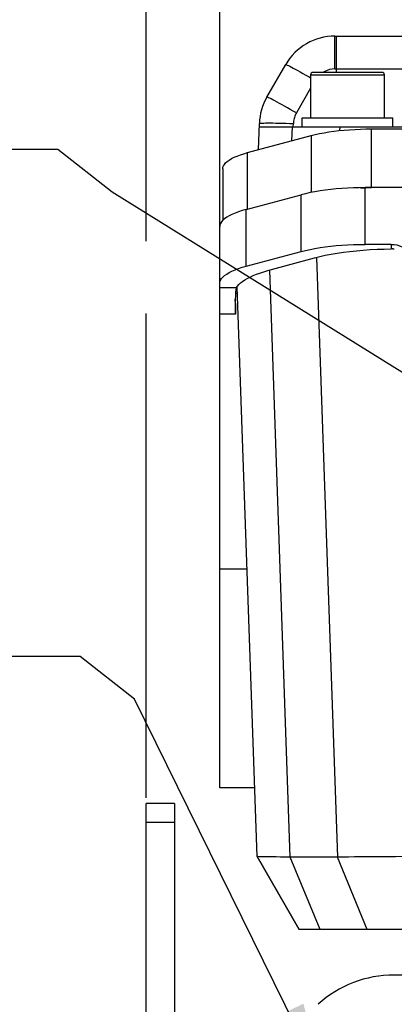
# Model space of a CAD drawing. Header units: millimetres. Extents: x 0 to 868, y 0 to 297.
# Tile 43 of 52: x 289 to 302, y 198 to 233. Entities that reach past the tile are written whole.
import ezdxf
from ezdxf.enums import TextEntityAlignment as Align

# ---------------------------------------------------------------- set-up
doc = ezdxf.new("R2010")
doc.units = ezdxf.units.MM
doc.header["$LTSCALE"] = 23.1
doc.linetypes.add('CENTER', pattern=[0.6, 0.375, -0.075, 0.075, -0.075])
doc.layers.get('0').update_dxf_attribs({"linetype": 'CONTINUOUS'})
for name, color, linetype in [('AXIS', 7, 'CONTINUOUS'), ('COMPONENTS', 7, 'CONTINUOUS'), ('DETAIL', 7, 'CONTINUOUS'), ('DIMENSION', 7, 'CONTINUOUS')]:
    doc.layers.add(name, color=color, linetype=linetype)
doc.styles.get("Standard").update_dxf_attribs({"font": 'arial.ttf'})
doc.styles.add('TEXTSTYLE_4', font='gdt')
doc.dimstyles.new('DIMSTYLE_11', dxfattribs={"dimtxt": 3, "dimasz": 3, "dimexe": 0.18, "dimexo": 0.0625, "dimgap": 0.09, "dimtad": 1, "dimdec": 3, "dimlfac": 5, "dimdsep": 46, "dimtxsty": 'Standard', "dimblk": '_FILLED', "dimblk1": '_FILLED', "dimblk2": '_FILLED', "dimcen": 0.09, "dimadec": 0, "dimazin": 0, "dimtp": 0.5, "dimtm": 0.5, "dimtfac": 1, "dimtdec": 3, "dimtofl": 0, "dimtmove": 0, "dimatfit": 3, "dimldrblk": '_FILLED', "dimfxl": 1, "dimtolj": 1, "dimarcsym": 0})
doc.dimstyles.new('DIMSTYLE_13', dxfattribs={"dimtxt": 3, "dimasz": 3, "dimexe": 0.18, "dimexo": 0.0625, "dimgap": 0.09, "dimtad": 1, "dimdec": 1, "dimlfac": 5, "dimdsep": 46, "dimtxsty": 'Standard', "dimblk": '_FILLED', "dimblk1": '_FILLED', "dimblk2": '_FILLED', "dimcen": 0.09, "dimadec": 0, "dimazin": 0, "dimtp": 0.5, "dimtm": 0.5, "dimtfac": 1, "dimtdec": 1, "dimtofl": 0, "dimtmove": 0, "dimatfit": 3, "dimldrblk": '_FILLED', "dimfxl": 1, "dimtolj": 1, "dimarcsym": 0})
doc.dimstyles.new('DIMSTYLE_2', dxfattribs={"dimtxt": 3, "dimasz": 3, "dimexe": 0.18, "dimexo": 0.0625, "dimgap": 0.09, "dimtad": 1, "dimtih": 1, "dimtoh": 1, "dimlfac": 5, "dimdsep": 46, "dimtxsty": 'Standard', "dimblk": '_FILLED', "dimblk1": '_FILLED', "dimblk2": '_FILLED', "dimcen": 0.09, "dimadec": 0, "dimazin": 0, "dimtol": 1, "dimtp": 0.2, "dimtm": 0.2, "dimtfac": 1, "dimtofl": 0, "dimtmove": 0, "dimatfit": 3, "dimldrblk": '_FILLED', "dimfxl": 1, "dimtolj": 1, "dimarcsym": 0})
doc.dimstyles.get("Standard").update_dxf_attribs({"dimtxt": 3, "dimasz": 3, "dimexe": 0.18, "dimexo": 0.0625, "dimgap": 0.09, "dimtad": 1, "dimdec": 3, "dimdsep": 46, "dimtxsty": 'Standard', "dimblk": '_FILLED', "dimblk1": '_FILLED', "dimblk2": '_FILLED', "dimcen": 0.09, "dimadec": 0, "dimazin": 0, "dimtol": 1, "dimtp": 0.001, "dimtm": 0.001, "dimtfac": 1, "dimtdec": 3, "dimtofl": 0, "dimtmove": 0, "dimatfit": 3, "dimldrblk": '_FILLED', "dimfxl": 1, "dimtolj": 1, "dimarcsym": 0})

# ---------------------------------------------------------------- blocks, each defined once
blk = doc.blocks.new('_FILLED')
at = {"color": 0, "linetype": 'ByBlock'}
blk.add_solid([(0, 0), (-1, 0.2), (-1, -0.2)], dxfattribs=at)
blk = doc.blocks.new('*D3')
at = {"layer": 'DIMENSION', "color": 2, "linetype": 'Continuous', "transparency": 16777216}
for p, q in [((286.305, 197.827), (259.991, 197.827)), ((288.305, 197.827), (286.305, 197.827)), ((298.372, 190.588), (288.305, 197.827))]:
    blk.add_line(p, q, dxfattribs=at)
at = {"layer": 'DIMENSION', "color": 2, "linetype": 'Continuous', "transparency": 16777216, "xscale": 3, "yscale": 3, "zscale": 3, "rotation": 324.2840328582}
blk.add_blockref('_FILLED', (298.372, 190.588), dxfattribs=at)
at = {"layer": 'DIMENSION', "color": 2, "linetype": 'Continuous', "transparency": 16777216, "style": 'TEXTSTYLE_4'}
for s, p in [('`', (277.483, 198.577)), ('n', (266.991, 198.577))]:
    blk.add_text(s, height=3, dxfattribs=at).set_placement(p, align=Align.RIGHT)
at = {"layer": 'DIMENSION', "color": 2, "linetype": 'Continuous', "transparency": 16777216}
for s, p in [('300', (273.983, 198.577)), ('0.2', (283.305, 198.577))]:
    blk.add_text(s, height=3, dxfattribs=at).set_placement(p, align=Align.RIGHT)
blk = doc.blocks.new('*D4')
at = {"layer": 'DIMENSION', "color": 2, "linetype": 'Continuous', "transparency": 16777216}
for p, q in [((286.305, 197.827), (259.991, 197.827)), ((288.305, 197.827), (286.305, 197.827)), ((298.372, 190.588), (288.305, 197.827))]:
    blk.add_line(p, q, dxfattribs=at)
at = {"layer": 'DIMENSION', "color": 2, "linetype": 'Continuous', "transparency": 16777216, "xscale": 3, "yscale": 3, "zscale": 3, "rotation": 324.2840328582}
blk.add_blockref('_FILLED', (298.372, 190.588), dxfattribs=at)
at = {"layer": 'DIMENSION', "color": 2, "linetype": 'Continuous', "transparency": 16777216, "style": 'TEXTSTYLE_4'}
for s, p in [('`', (277.483, 198.577)), ('n', (266.991, 198.577))]:
    blk.add_text(s, height=3, dxfattribs=at).set_placement(p, align=Align.RIGHT)
at = {"layer": 'DIMENSION', "color": 2, "linetype": 'Continuous', "transparency": 16777216}
for s, p in [('300', (273.983, 198.577)), ('0.2', (283.305, 198.577))]:
    blk.add_text(s, height=3, dxfattribs=at).set_placement(p, align=Align.RIGHT)
blk = doc.blocks.new('*D21')
at = {"layer": 'DIMENSION', "color": 2, "linetype": 'Continuous', "transparency": 16777216}
for p, q in [((293.73, 237.562), (293.73, 254.578)), ((351.73, 233.651), (351.73, 254.578)), ((293.73, 252.578), (322.73, 252.578)), ((351.73, 252.578), (322.73, 252.578)), ((293.73, 225.352), (293.73, 235.509)), ((351.73, 231.451), (351.73, 232.911)), ((351.73, 205.594), (351.73, 230.564)), ((293.73, 205.725), (293.73, 222.799))]:
    blk.add_line(p, q, dxfattribs=at)
at = {"layer": 'DIMENSION', "color": 2, "linetype": 'Continuous', "transparency": 16777216, "xscale": 3, "yscale": 3, "zscale": 3, "rotation": 180}
blk.add_blockref('_FILLED', (293.73, 252.578), dxfattribs=at)
at = {"layer": 'DIMENSION', "color": 2, "linetype": 'Continuous', "transparency": 16777216, "xscale": 3, "yscale": 3, "zscale": 3}
blk.add_blockref('_FILLED', (351.73, 252.578), dxfattribs=at)
at = {"layer": 'DIMENSION', "color": 2, "linetype": 'Continuous', "transparency": 16777216, "insert": (322.73, 256.328), "char_height": 3, "width": 6.99257, "attachment_point": 2, "line_spacing_factor": 0.9}
blk.add_mtext('290', dxfattribs=at)
blk = doc.blocks.new('*D26')
at = {"layer": 'DIMENSION', "color": 2, "linetype": 'Continuous', "transparency": 16777216}
for p, q in [((296.325, 238.491), (296.325, 244.578)), ((349.23, 234.093), (349.23, 244.578)), ((296.325, 242.578), (322.777, 242.578)), ((349.23, 242.578), (322.777, 242.578)), ((296.325, 224.778), (296.325, 236.326)), ((349.23, 227.831), (349.23, 232.025))]:
    blk.add_line(p, q, dxfattribs=at)
at = {"layer": 'DIMENSION', "color": 2, "linetype": 'Continuous', "transparency": 16777216, "xscale": 3, "yscale": 3, "zscale": 3, "rotation": 180}
blk.add_blockref('_FILLED', (296.325, 242.578), dxfattribs=at)
at = {"layer": 'DIMENSION', "color": 2, "linetype": 'Continuous', "transparency": 16777216, "xscale": 3, "yscale": 3, "zscale": 3}
blk.add_blockref('_FILLED', (349.23, 242.578), dxfattribs=at)
at = {"layer": 'DIMENSION', "color": 2, "linetype": 'Continuous', "transparency": 16777216, "insert": (322.777, 246.328), "char_height": 3, "width": 10.48327, "attachment_point": 2, "line_spacing_factor": 0.9}
blk.add_mtext('264.5', dxfattribs=at)

msp = doc.modelspace()

# ---------------------------------------------------------------- linework, layer by layer
at = {"layer": 'AXIS', "color": 2, "linetype": 'CENTER'}
msp.add_circle((322.73009, 173.07489), 30, dxfattribs=at)
at = {"layer": 'COMPONENTS', "color": 9, "linetype": 'Continuous'}
for p, q in [((300.38479, 231.42016), (300.38479, 232.57828)), ((300.43009, 232.57828), (300.43009, 231.29828)), ((299.53009, 231.21828), (302.13009, 231.21828)), ((300.38479, 231.42016), (302.9014, 231.42016)), ((299.36348, 231.20744), (299.48477, 231.13878)), ((299.48477, 231.13878), (299.53009, 231.11294)), ((299.53009, 230.73978), (299.02852, 229.87103)), ((297.82478, 229.51225), (297.87887, 229.51412)), ((298.79177, 229.50324), (298.92183, 229.49895)), ((298.91762, 229.37828), (298.92183, 229.49895)), ((298.87355, 228.88914), (298.89062, 229.37828)), ((300.55539, 229.37828), (300.55083, 229.24765)), ((301.67273, 227.23566), (301.67273, 229.30621)), ((299.55141, 229.07077), (299.55141, 227.06688)), ((297.30877, 226.47969), (297.30877, 228.46986)), ((301.45558, 225.23566), (301.45558, 227.23566)), ((299.19284, 224.98452), (299.19284, 226.98452)), ((297.26194, 224.46714), (297.26194, 226.46714)), ((302.3686, 225.23566), (302.37422, 225.0745)), ((299.73431, 224.77591), (300.47259, 203.63436)), ((298.81128, 203.63436), (298.08865, 224.32781)), ((296.91648, 223.70873), (296.32468, 223.70873)), ((296.8756, 223.23131), (296.8756, 223.29344)), ((296.87679, 222.7777), (296.32468, 222.7777)), ((296.32468, 213.79569), (297.28587, 213.79569)), ((294.73009, 204.84997), (293.73009, 204.84997)), ((299.86432, 201.07489), (298.81128, 203.63436)), ((301.52563, 201.07489), (300.47259, 203.63436))]:
    msp.add_line(p, q, dxfattribs=at)
at = {"layer": 'COMPONENTS', "color": 7, "linetype": 'Continuous'}
for p, q in [((300.38479, 232.57828), (345.27539, 232.57828)), ((297.98929, 230.42915), (298.65274, 231.57828)), ((299.53009, 231.21828), (299.53009, 229.69828)), ((302.05009, 231.29828), (299.61009, 231.29828)), ((302.13009, 229.69828), (302.13009, 231.21828)), ((297.69019, 228.57206), (297.72256, 229.49895)), ((299.23009, 229.37828), (299.23009, 229.69828)), ((299.23009, 229.69828), (302.43009, 229.69828)), ((302.43009, 229.37828), (302.43009, 229.69828)), ((297.71835, 229.37828), (304.02936, 229.37828)), ((301.67273, 229.30621), (343.98745, 229.30621)), ((297.30877, 228.46986), (299.55141, 229.07077)), ((296.43009, 227.90145), (296.43009, 226.07832)), ((301.2877, 227.2291), (301.4798, 227.2341)), ((344.00461, 227.23566), (301.45558, 227.23566)), ((301.4798, 227.2341), (301.67273, 227.23566)), ((297.26194, 226.46714), (299.19284, 226.98452)), ((296.32468, 206.07489), (296.32468, 225.86084)), ((297.26194, 224.46714), (299.19284, 224.98452)), ((302.3686, 225.23566), (301.45558, 225.23566)), ((298.01947, 224.30892), (299.66508, 224.75827)), ((297.63996, 203.65587), (296.9385, 223.74327)), ((296.87539, 223.33544), (296.87524, 223.29344)), ((296.8756, 223.23131), (296.87622, 223.08794)), ((296.87655, 223.51721), (296.94639, 223.51721)), ((296.87679, 222.7777), (296.87662, 223.29344)), ((296.87622, 223.08794), (296.87662, 222.93673)), ((296.87662, 222.93673), (296.87679, 222.7777)), ((297.55545, 206.07489), (296.32468, 206.07489)), ((293.73009, 185.52489), (293.73009, 205.52489)), ((294.73009, 205.52489), (293.73009, 205.52489)), ((294.73009, 205.52489), (294.73009, 186.44948)), ((297.64009, 203.65549), (297.63996, 203.65587)), ((299.13009, 201.07489), (297.63996, 203.65587)), ((297.64011, 203.65512), (299.12999, 201.07489)), ((300.47259, 203.63436), (298.81128, 203.63436)), ((346.33009, 201.07489), (299.1301, 201.07489)), ((342.98546, 199.47489), (302.47472, 199.47489))]:
    msp.add_line(p, q, dxfattribs=at)
at = {"layer": 'COMPONENTS', "color": 9, "linetype": 'Continuous'}
for points in [[(298.65274, 231.57828), (298.66028, 231.57829), (298.67878, 231.57188), (298.70771, 231.55931), (298.74617, 231.54104), (298.7936, 231.51739), (298.85037, 231.48816), (298.9165, 231.45334), (298.99119, 231.41331), (299.07398, 231.36832), (299.16426, 231.31866), (299.26114, 231.26483), (299.36348, 231.20744)], [(300.38479, 231.42016), (300.2899, 231.41414), (300.19869, 231.39805), (300.11114, 231.37189), (300.02618, 231.33503), (299.96252, 231.29828)], [(299.02852, 229.87103), (298.9203, 229.93321), (298.81435, 229.99363), (298.71175, 230.0517), (298.61406, 230.10655), (298.52153, 230.15806), (298.43335, 230.20668), (298.35009, 230.25209), (298.27325, 230.29345), (298.20373, 230.33025), (298.14241, 230.36201), (298.09029, 230.3882), (298.04829, 230.40832), (298.01711, 230.42203), (297.99729, 230.42904), (297.98929, 230.42915)], [(299.02852, 229.87103), (299.00775, 229.83264), (298.98919, 229.79342), (298.97282, 229.75337), (298.95862, 229.71236), (298.94663, 229.67053), (298.93694, 229.62823), (298.9296, 229.5856), (298.92456, 229.5425), (298.92183, 229.49895)], [(297.72256, 229.49895), (297.72938, 229.50312), (297.74918, 229.50674), (297.78132, 229.5098), (297.82478, 229.51225)], [(297.87887, 229.51412), (297.94401, 229.51542), (298.02025, 229.51613), (298.10667, 229.51622), (298.20271, 229.51567), (298.30772, 229.51446), (298.42059, 229.5126), (298.53981, 229.51009), (298.66395, 229.50696), (298.79177, 229.50324)]]:
    msp.add_lwpolyline(points, dxfattribs=at)
at = {"layer": 'COMPONENTS', "color": 7, "linetype": 'Continuous'}
for points in [[(299.55141, 229.07077), (299.69503, 229.10672), (299.84632, 229.13994), (300.00526, 229.17041), (300.17272, 229.19831), (300.34784, 229.22347), (300.52807, 229.24538), (300.71403, 229.26392)], [(300.71403, 229.26392), (300.9051, 229.27921), (301.09694, 229.2911), (301.2881, 229.29954), (301.48003, 229.30458), (301.67273, 229.30621)], [(296.43009, 227.90145), (296.43675, 227.95407), (296.45607, 228.00621), (296.48804, 228.05787), (296.53282, 228.10933), (296.59026, 228.16031), (296.65988, 228.20995), (296.74243, 228.25829), (296.83716, 228.3053), (296.94143, 228.35006), (297.05434, 228.39224), (297.17679, 228.43218), (297.30877, 228.46986)], [(301.45558, 227.23566), (301.24657, 227.23381), (301.03996, 227.2284), (300.83575, 227.21942), (300.63314, 227.20683), (300.43293, 227.19068), (300.23753, 227.17111), (300.04694, 227.14808), (299.86116, 227.12163), (299.68262, 227.09202), (299.51213, 227.05935), (299.34886, 227.02351), (299.19284, 226.98452)], [(297.26194, 226.46714), (297.11946, 226.4264), (296.9879, 226.38353), (296.86727, 226.33852), (296.75705, 226.29117), (296.65775, 226.24169), (296.57094, 226.19069), (296.49681, 226.13816), (296.43517, 226.08411), (296.38704, 226.02929)], [(296.38704, 226.02929), (296.35275, 225.97392), (296.33196, 225.91777), (296.32468, 225.86084)], [(299.19284, 224.98452), (299.34886, 225.02351), (299.51213, 225.05935), (299.68262, 225.09202), (299.86116, 225.12163), (300.04694, 225.14808), (300.23753, 225.17111), (300.43293, 225.19068), (300.63314, 225.20683), (300.83575, 225.21942), (301.03996, 225.2284), (301.24657, 225.23381), (301.45558, 225.23566)], [(299.66508, 224.75827), (299.85171, 224.80582), (300.04691, 224.84966), (300.25069, 224.8898), (300.46392, 224.92635), (300.68571, 224.9592), (300.91347, 224.98801), (301.14728, 225.01273), (301.38705, 225.03342), (301.62991, 225.04995), (301.87492, 225.06229), (302.12302, 225.07047), (302.37422, 225.0745)], [(302.3686, 225.23566), (302.4704, 225.23015), (302.56946, 225.21457), (302.66577, 225.18893), (302.76026, 225.15286), (302.852, 225.10673), (302.93821, 225.05161), (303.01881, 224.98719), (303.09388, 224.91378), (303.16086, 224.83339), (303.21953, 224.7457), (303.2701, 224.65104), (303.31066, 224.55236), (303.34058, 224.45067), (303.3605, 224.34498), (303.37041, 224.23528)], [(302.48102, 225.06897), (302.46354, 225.07074), (302.44593, 225.07218), (302.42819, 225.07328), (302.41032, 225.07404), (302.39233, 225.07445), (302.37422, 225.0745)], [(296.32468, 223.86084), (296.33196, 223.91777), (296.35275, 223.97392), (296.38704, 224.02929), (296.43517, 224.08411), (296.49681, 224.13816), (296.57094, 224.19069), (296.65775, 224.24169), (296.75705, 224.29117), (296.86727, 224.33852), (296.9879, 224.38353), (297.11946, 224.4264), (297.26194, 224.46714)], [(296.91648, 223.70873), (296.95283, 223.76576), (296.99983, 223.82175), (297.05749, 223.87671), (297.12612, 223.93078), (297.20541, 223.98382), (297.29437, 224.03535), (297.39305, 224.08533), (297.5014, 224.1338), (297.61833, 224.18043), (297.74347, 224.2251), (297.87718, 224.26793), (298.01947, 224.30892)], [(296.91648, 223.70873), (296.9075, 223.68787), (296.89973, 223.66252), (296.89317, 223.63293), (296.88794, 223.59933), (296.88391, 223.56205), (296.88074, 223.52161)], [(296.87524, 223.29344), (296.87526, 223.28405), (296.8756, 223.23131)], [(296.87698, 223.43297), (296.876, 223.3852), (296.87539, 223.33544)], [(296.88074, 223.52161), (296.87843, 223.47851), (296.87698, 223.43297)], [(298.81128, 203.63436), (298.6325, 203.63455), (298.46657, 203.63505), (298.31422, 203.63585), (298.17608, 203.63692), (298.05276, 203.63827), (297.94477, 203.63995), (297.85258, 203.64194), (297.77657, 203.64422), (297.71709, 203.64678), (297.67438, 203.6496), (297.64864, 203.65264), (297.64009, 203.65549)], [(303.29883, 203.65587), (303.03734, 203.65264), (302.77698, 203.6496), (302.51889, 203.64678), (302.26416, 203.64422), (302.01387, 203.64194), (301.76911, 203.63995), (301.5309, 203.63827), (301.30026, 203.63692), (301.07819, 203.63585), (300.86562, 203.63505), (300.66346, 203.63455), (300.47259, 203.63436)]]:
    msp.add_lwpolyline(points, dxfattribs=at)
for centre, radius, start, end in [((300.38479, 230.57828), 2, 90, 150), ((299.61009, 231.21828), 0.08, 90, 180), ((302.05009, 231.21828), 0.08, 0, 90), ((299.72134, 229.42915), 2, 150, 178), ((302.47472, 195.47489), 4, 90, 132.121702)]:
    msp.add_arc(centre, radius, start, end, dxfattribs=at)

# ---------------------------------------------------------------- dimensions: what is measured, and where the dimension line sits
at = {"layer": 'DIMENSION', "color": 2, "linetype": 'Continuous'}
dim = msp.add_linear_dim(base=(351.73009, 252.57828), p1=(293.73009, 205.72459), p2=(351.73009, 205.59392), dimstyle='DIMSTYLE_11', dxfattribs=at)
dim.commit()
dim.dimension.update_dxf_attribs({"geometry": '*D21', "text_midpoint": (319.23381, 254.82828), "dimtype": 160})
dim = msp.add_linear_dim(base=(296.32468, 242.57828), p1=(349.23009, 227.8309), p2=(296.32468, 224.7777), angle=180, dimstyle='DIMSTYLE_13', dxfattribs=at)
dim.commit()
dim.dimension.update_dxf_attribs({"geometry": '*D26', "text_midpoint": (317.53575, 244.82828), "dimtype": 160})
for picture in ['*D3', '*D4']:
    dim = msp.add_diameter_dim_2p(p1=(298.37247, 190.58791), p2=(347.08772, 155.56186), dimstyle='DIMSTYLE_2', dxfattribs=at)
    dim.commit()
    dim.dimension.update_dxf_attribs({"geometry": picture, "text_midpoint": (268.23689, 200.07657), "dimtype": 163})

# ---------------------------------------------------------------- leaders
at = {"layer": 'DETAIL', "color": 2, "linetype": 'Continuous', "annotation_type": 0, "has_hookline": 1, "hookline_direction": 1}
for points, override, text_width in [([(321.63847, 224.63), (292.88388, 239.35929), (290.97388, 240.85929), (287.97388, 240.85929)], {"dimtad": 0, "dimldrblk": 'DOT'}, 31.08868), ([(308.46534, 217.17181), (292.52982, 227.0777), (290.61982, 228.5777), (287.61982, 228.5777)], {"dimtad": 0, "dimldrblk": 'DOT'}, 32.81173), ([(300.0618, 195.50961), (293.31767, 209.19991), (291.40767, 210.69991), (288.40767, 210.69991)], {"dimtad": 0}, 26.435)]:
    msp.add_leader(points, dimstyle='Standard', override=override, dxfattribs=dict(at, text_width=text_width))

doc.saveas('drawing.dxf')
